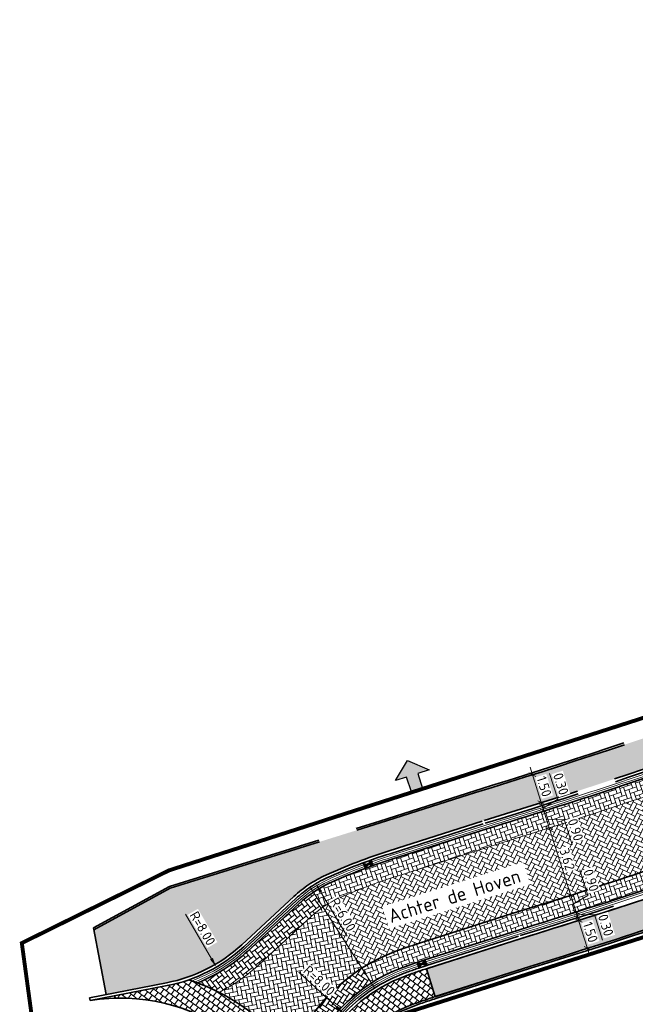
# Model space of a CAD drawing. Header units: metres. Extents: x 199937 to 201628, y 374508 to 375260.
# Tile 27 of 183: x 201115 to 201146, y 374616 to 374666. Entities that reach past the tile are written whole.
import ezdxf

# ---------------------------------------------------------------- set-up
doc = ezdxf.new("R2010")
doc.units = ezdxf.units.M
doc.set_wipeout_variables(frame=1)
for name, pattern in [('VH-OPSLUITBAND_100X200', [16, 8, -2, 4, -2]), ('VH-TROTTOIRBAND_130-150', [15, 5, -2, 2, -2, 2, -2]), ('XX-PROJECTGRENS', [18, 12, -3, 0, -3])]:
    doc.linetypes.add(name, pattern=pattern)
doc.layers.add('000___INRIT-PIJL', color=252, linetype='Continuous')
doc.layers.add('N-WE-KG-GRENS_PROJECT-G', color=7, linetype='XX-PROJECTGRENS', lineweight=35, transparency=0.45)
for name, color, linetype, lineweight in [('N-WE-RI-KOLK-S', 7, 'Continuous', 25), ('N-WE-VH-GOOT-G', 170, 'Continuous', 35), ('N-WE-VH-KANTOPSLUITING_OPSLUITBAND_100X200-G', 150, 'VH-OPSLUITBAND_100X200', 35), ('N-WE-VH-KANTOPSLUITING_TROTTOIRBAND_130 150-G', 210, 'VH-TROTTOIRBAND_130-150', 35), ('N-WE-VH-KANTVERHARDING_STREKLAAG-G', 60, 'Continuous', 18), ('N-WE-VH-VERHARDING_BETONSTRAATSTEEN-A', 252, 'Continuous', 0), ('N-WE-VH-VERHARDING_BETONSTRAATSTEEN-G', 252, 'Continuous', 35), ('N-WE-VH-VERHARDING_TEGEL-A', 252, 'Continuous', 18), ('N-WE-VH-VERHARDING_TEGEL-G', 252, 'Continuous', 35), ('X-XX-AL-M-200', 7, 'Continuous', 18), ('X-XX-AL-T35', 50, 'Continuous', 35)]:
    doc.layers.add(name, color=color, linetype=linetype, lineweight=lineweight)
doc.layers.add('N-WE-VH-VERHARDING_BETONSTRAATSTEEN_HEIDE-A', color=7, linetype='Continuous', lineweight=0, true_color=0x986657)
doc.layers.add('N-WE-VH-VERHARDING_BETONSTRAATSTEEN_ROOD-A', color=7, linetype='Continuous', lineweight=0, true_color=0xa92c0a)
doc.layers.add('X-XX-AL-HULPLIJN-G', color=7, linetype='Continuous', lineweight=18, plot=False)
doc.styles.add('NLCS-ISO-M200-T25', font='NLCS-ISO.ttf', dxfattribs={"height": 0.5})
doc.styles.add('NLCS-ISO-M200-T35', font='NLCS-ISO.ttf', dxfattribs={"height": 0.7000000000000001})
doc.dimstyles.new('NLCS-M200-T25-PIJL_L2_H1', dxfattribs={"dimscale": 0.2, "dimtxt": 2.5, "dimasz": 2.5, "dimexe": 2, "dimexo": 2, "dimgap": 0.7, "dimtad": 1, "dimzin": 0, "dimdsep": 46, "dimtxsty": 'NLCS-ISO-M200-T25', "dimcen": 0, "dimdle": 2, "dimclrd": 256, "dimclre": 256, "dimclrt": 256, "dimadec": 1, "dimazin": 0, "dimtfac": 1, "dimtdec": 3, "dimtofl": 0, "dimtmove": 0, "dimatfit": 3, "dimfxl": 2, "dimfxlon": 1, "dimtfillclr": 256, "dimtolj": 1, "dimtzin": 0, "dimlwd": -1, "dimlwe": -1, "dimarcsym": 0})
doc.dimstyles.new('NLCS-M200-T25-SCHRAP_L2_H1', dxfattribs={"dimscale": 0.2, "dimtxt": 2.5, "dimasz": 1.4, "dimexe": 2, "dimexo": 2, "dimgap": 0.7, "dimtad": 1, "dimzin": 0, "dimdsep": 46, "dimtxsty": 'NLCS-ISO-M200-T25', "dimblk": 'OBLIQUE', "dimcen": 0, "dimdle": 2, "dimclrd": 256, "dimclre": 256, "dimclrt": 256, "dimadec": 1, "dimazin": 0, "dimtfac": 1, "dimtdec": 3, "dimtofl": 0, "dimtmove": 0, "dimatfit": 3, "dimldrblk": 'OBLIQUE', "dimfxl": 2, "dimfxlon": 1, "dimtfillclr": 256, "dimtolj": 1, "dimtzin": 0, "dimlwd": -1, "dimlwe": -1, "dimarcsym": 0})
pattern_1 = [(288.63332295, (201154.9783854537, 374629.17133709), (0.2660895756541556, -0.1318951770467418), [0.63, -0.21]), (198.63332295, (201155.3763702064, 374629.3055314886), (0.2660895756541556, -0.1318951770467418), [0.63, -0.21])]

# ---------------------------------------------------------------- blocks, each defined once
blk = doc.blocks.new('inrit')
h = blk.add_hatch(color=256)
h.dxf.hatch_style = 1
h.paths.add_polyline_path([(0.3000000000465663, 1), (-0.300000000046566, 1), (-0.3000000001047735, 1.799999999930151), (-0.900000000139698, 1.799999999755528), (-2.328301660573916e-10, 2.599999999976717), (0.9000000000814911, 1.799999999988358), (0.2999999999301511, 1.799999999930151)])
at = {"color": 3, "flags": 128}
blk.add_lwpolyline([(0.3000000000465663, 1), (-0.300000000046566, 1), (-0.3000000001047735, 1.799999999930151), (-0.900000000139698, 1.799999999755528), (-2.328301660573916e-10, 2.599999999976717), (0.9000000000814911, 1.799999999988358), (0.2999999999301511, 1.799999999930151), (0.3000000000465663, 1)], dxfattribs=at)
blk = doc.blocks.new('*D476')
at = {"layer": 'Defpoints', "color": 0, "transparency": 16777216}
for p in [(201129.6820065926, 374621.671053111), (201132.740727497, 374616.5092485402)]:
    blk.add_point(p, dxfattribs=at)
at = {"layer": 'X-XX-AL-M-200', "transparency": 16777216}
blk.add_line((201131.2776393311, 374618.9783117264), (201129.9369000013, 374621.24090273), dxfattribs=at)
at = {"layer": 'X-XX-AL-M-200', "transparency": 16777216, "insert": (201131.0702336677, 374620.0933488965), "char_height": 0.5, "attachment_point": 5, "rotation": 300.64963080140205, "style": 'NLCS-ISO-M200-T25', "bg_fill": 3, "box_fill_scale": 1.1, "bg_fill_color": 256, "bg_fill_true_color": 13158600, "bg_fill_transparency": 0}
blk.add_mtext('\\A1;R=6.00', dxfattribs=at)
at = {"layer": 'X-XX-AL-M-200', "transparency": 16777216}
blk.add_solid([(201130.0085917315, 374621.2833849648), (201129.8652082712, 374621.1984204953), (201129.6820065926, 374621.671053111)], dxfattribs=at)
blk = doc.blocks.new('*D477')
at = {"layer": 'Defpoints', "color": 0, "transparency": 16777216}
for p in [(201131.1112896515, 374615.0236894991), (201136.983236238, 374609.5904360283)]:
    blk.add_point(p, dxfattribs=at)
at = {"layer": 'X-XX-AL-M-200', "transparency": 16777216}
blk.add_line((201128.8138905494, 374617.1494499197), (201130.7442929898, 374615.3632678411), dxfattribs=at)
blk.add_solid([(201130.8008893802, 374615.4244339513), (201130.6876965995, 374615.3021017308), (201131.1112896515, 374615.0236894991)], dxfattribs=at)
at = {"layer": 'X-XX-AL-M-200', "transparency": 16777216, "insert": (201129.8604645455, 374616.7124054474), "char_height": 0.5, "attachment_point": 5, "rotation": 317.222221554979, "style": 'NLCS-ISO-M200-T25', "bg_fill": 3, "box_fill_scale": 1.1, "bg_fill_color": 256, "bg_fill_true_color": 13158600, "bg_fill_transparency": 0}
blk.add_mtext('\\A1;R=8.00', dxfattribs=at)
blk = doc.blocks.new('*D479')
at = {"layer": 'Defpoints', "color": 0, "transparency": 16777216}
for p in [(201120.5592416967, 374624.3101219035), (201124.5956305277, 374617.4030555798)]:
    blk.add_point(p, dxfattribs=at)
at = {"layer": 'X-XX-AL-M-200', "transparency": 16777216}
blk.add_line((201123.0163933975, 374620.1054452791), (201124.3433562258, 374617.834747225), dxfattribs=at)
blk.add_solid([(201124.4153048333, 374617.8767929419), (201124.2714076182, 374617.792701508), (201124.5956305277, 374617.4030555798)], dxfattribs=at)
at = {"layer": 'X-XX-AL-M-200', "transparency": 16777216, "insert": (201123.8904571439, 374619.3827160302), "char_height": 0.5, "attachment_point": 5, "rotation": 300.3013922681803, "style": 'NLCS-ISO-M200-T25', "bg_fill": 3, "box_fill_scale": 1.1, "bg_fill_color": 256, "bg_fill_true_color": 13158600, "bg_fill_transparency": 0}
blk.add_mtext('\\A1;R=8.00', dxfattribs=at)
blk = doc.blocks.new('N-SRI-KOLK_STRAAT_450X300-SO')
h = blk.add_hatch(color=256)
h.dxf.hatch_style = 1
h.paths.add_polyline_path([(-7.127631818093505e-14, 0.7499999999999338), (-1.125000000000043, 1.49999999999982), (-1.125000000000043, 4.75175454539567e-14)])
h.paths.add_polyline_path([(1.1249999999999, 4.75175454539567e-14), (1.1249999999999, 1.49999999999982), (-7.122080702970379e-14, 0.7499999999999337)])
for p, q in [((-1.125000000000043, 4.75175454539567e-14), (1.1249999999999, 1.49999999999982)), ((1.1249999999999, 4.75175454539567e-14), (-1.125000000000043, 1.49999999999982))]:
    blk.add_line(p, q)
at = {"flags": 128}
blk.add_lwpolyline([(-1.125000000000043, 4.75175454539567e-14), (1.1249999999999, 4.75175454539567e-14), (1.1249999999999, 1.49999999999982), (-1.125000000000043, 1.49999999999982)], close=True, dxfattribs=at)
blk = doc.blocks.new('_Oblique')
at = {"color": 0, "linetype": 'ByBlock', "lineweight": -2}
blk.add_line((-0.5, -0.5), (0.5, 0.5), dxfattribs=at)
blk = doc.blocks.new('*D788')
at = {"layer": 'Defpoints', "color": 0, "transparency": 16777216}
for p in [(201141.6233143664, 374624.5261482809), (201142.7195539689, 374621.0760622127), (201142.7195539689, 374621.0760622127)]:
    blk.add_point(p, dxfattribs=at)
at = {"layer": 'X-XX-AL-M-200', "transparency": 16777216}
for p, q in [((201141.5021849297, 374624.9073669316), (201142.8406834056, 374620.6948435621)), ((201141.6233143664, 374624.5261482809), (201142.004533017, 374624.6472777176)), ((201142.7195539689, 374621.0760622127), (201143.1007726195, 374621.1971916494))]:
    blk.add_line(p, q, dxfattribs=at)
at = {"layer": 'X-XX-AL-M-200', "transparency": 16777216, "xscale": 0.28, "yscale": 0.28, "zscale": 0.28}
for p, rotation in [((201141.6233143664, 374624.5261482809), 107.6272737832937), ((201142.7195539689, 374621.0760622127), 287.6272737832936)]:
    blk.add_blockref('_Oblique', p, dxfattribs=dict(at, rotation=rotation))
at = {"layer": 'X-XX-AL-M-200', "transparency": 16777216, "insert": (201142.543122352, 374622.9192064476), "char_height": 0.5, "attachment_point": 5, "rotation": 287.6272737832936, "style": 'NLCS-ISO-M200-T25', "bg_fill": 3, "box_fill_scale": 1.1, "bg_fill_color": 256, "bg_fill_true_color": 13158600, "bg_fill_transparency": 0}
blk.add_mtext('\\A1;3.62', dxfattribs=at)
blk = doc.blocks.new('*D789')
at = {"layer": 'Defpoints', "color": 0, "transparency": 16777216}
for p in [(201141.3135811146, 374625.3720752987), (201141.3507723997, 374625.3838925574), (201141.6233143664, 374624.5261482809)]:
    blk.add_point(p, dxfattribs=at)
at = {"layer": 'X-XX-AL-M-200', "transparency": 16777216}
for p, q in [((201141.7444438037, 374624.1449296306), (201141.229642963, 374625.765111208)), ((201141.3507723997, 374625.3838925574), (201141.7319910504, 374625.5050219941)), ((201141.4870433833, 374624.9550204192), (201142.3847919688, 374624.9695626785)), ((201142.3847919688, 374624.9695626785), (201142.8026885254, 374623.6543583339)), ((201141.623314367, 374624.5261482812), (201142.0045330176, 374624.6472777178))]:
    blk.add_line(p, q, dxfattribs=at)
at = {"layer": 'X-XX-AL-M-200', "transparency": 16777216, "xscale": 0.28, "yscale": 0.28, "zscale": 0.28}
for p, rotation in [((201141.3507723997, 374625.3838925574), 107.6272737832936), ((201141.623314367, 374624.5261482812), 287.6272737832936)]:
    blk.add_blockref('_Oblique', p, dxfattribs=dict(at, rotation=rotation))
at = {"layer": 'X-XX-AL-M-200', "transparency": 16777216, "insert": (201142.9654284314, 374624.430061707), "char_height": 0.5, "attachment_point": 5, "rotation": 287.6272737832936, "style": 'NLCS-ISO-M200-T25', "bg_fill": 3, "box_fill_scale": 1.1, "bg_fill_color": 256, "bg_fill_true_color": 13158600, "bg_fill_transparency": 0}
blk.add_mtext('\\A1;0.90', dxfattribs=at)
blk = doc.blocks.new('*D790')
at = {"layer": 'Defpoints', "color": 0, "transparency": 16777216}
for p in [(201141.1959994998, 374625.6494995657), (201141.2599238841, 374625.6698110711), (201141.3135811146, 374625.3720752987)]:
    blk.add_point(p, dxfattribs=at)
at = {"layer": 'X-XX-AL-M-200', "transparency": 16777216}
for p, q in [((201142.0545230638, 374625.997694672), (201141.6366265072, 374627.3128990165)), ((201141.4719018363, 374625.0026739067), (201141.1387944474, 374626.0510297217)), ((201141.2599238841, 374625.6698110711), (201141.6411425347, 374625.7909405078)), ((201141.3053481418, 374625.5268518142), (201142.0545230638, 374625.997694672)), ((201141.3507723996, 374625.3838925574), (201141.7319910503, 374625.5050219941))]:
    blk.add_line(p, q, dxfattribs=at)
at = {"layer": 'X-XX-AL-M-200', "transparency": 16777216, "xscale": 0.28, "yscale": 0.28, "zscale": 0.28}
for p, rotation in [((201141.2599238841, 374625.6698110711), 107.6272737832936), ((201141.3507723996, 374625.3838925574), 287.6272737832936)]:
    blk.add_blockref('_Oblique', p, dxfattribs=dict(at, rotation=rotation))
at = {"layer": 'X-XX-AL-M-200', "transparency": 16777216, "insert": (201142.2172629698, 374626.773398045), "char_height": 0.5, "attachment_point": 5, "rotation": 287.6272737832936, "style": 'NLCS-ISO-M200-T25', "bg_fill": 3, "box_fill_scale": 1.1, "bg_fill_color": 256, "bg_fill_true_color": 13158600, "bg_fill_transparency": 0}
blk.add_mtext('\\A1;0.30', dxfattribs=at)
blk = doc.blocks.new('*D791')
at = {"layer": 'X-XX-AL-M-200', "transparency": 16777216}
for p, q in [((201141.3356319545, 374625.4315425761), (201140.6391376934, 374627.623549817)), ((201140.7602671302, 374627.2423311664), (201140.3790484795, 374627.1212017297)), ((201141.2145025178, 374625.8127612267), (201140.8332838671, 374625.69163179))]:
    blk.add_line(p, q, dxfattribs=at)
at = {"layer": 'X-XX-AL-M-200', "transparency": 16777216, "xscale": 0.28, "yscale": 0.28, "zscale": 0.28}
for p, rotation in [((201140.7602671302, 374627.2423311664), 107.6272737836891), ((201141.2145025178, 374625.8127612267), 287.6272737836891)]:
    blk.add_blockref('_Oblique', p, dxfattribs=dict(at, rotation=rotation))
at = {"layer": 'X-XX-AL-M-200', "transparency": 16777216, "insert": (201141.3590730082, 374626.6456473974), "char_height": 0.5, "attachment_point": 5, "rotation": 287.6272737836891, "style": 'NLCS-ISO-M200-T25', "bg_fill": 3, "box_fill_scale": 1.1, "bg_fill_color": 256, "bg_fill_true_color": 13158600, "bg_fill_transparency": 0}
blk.add_mtext('\\A1;1.50', dxfattribs=at)
at = {"layer": 'Defpoints', "color": 0, "transparency": 16777216}
for p in [(201140.7602671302, 374627.2423311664), (201140.7602671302, 374627.2423311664), (201141.2145025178, 374625.8127612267)]:
    blk.add_point(p, dxfattribs=at)
blk = doc.blocks.new('*D792')
at = {"layer": 'Defpoints', "color": 0, "transparency": 16777216}
for p in [(201142.7195539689, 374621.0760622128), (201142.9920941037, 374620.2183237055), (201142.9462339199, 374620.2037519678)]:
    blk.add_point(p, dxfattribs=at)
at = {"layer": 'X-XX-AL-M-200', "transparency": 16777216}
for p, q in [((201143.6015018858, 374621.0676903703), (201143.1836053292, 374622.3828947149)), ((201142.5984245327, 374621.4572808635), (201143.1132235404, 374619.8371050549)), ((201142.7195539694, 374621.0760622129), (201143.1007726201, 374621.1971916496)), ((201142.8558240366, 374620.6471929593), (201143.6015018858, 374621.0676903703)), ((201142.9920941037, 374620.2183237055), (201143.3733127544, 374620.3394531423))]:
    blk.add_line(p, q, dxfattribs=at)
at = {"layer": 'X-XX-AL-M-200', "transparency": 16777216, "xscale": 0.28, "yscale": 0.28, "zscale": 0.28}
for p, rotation in [((201142.7195539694, 374621.0760622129), 107.6272737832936), ((201142.9920941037, 374620.2183237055), 287.6272737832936)]:
    blk.add_blockref('_Oblique', p, dxfattribs=dict(at, rotation=rotation))
at = {"layer": 'X-XX-AL-M-200', "transparency": 16777216, "insert": (201143.7642417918, 374621.8433937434), "char_height": 0.5, "attachment_point": 5, "rotation": 287.6272737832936, "style": 'NLCS-ISO-M200-T25', "bg_fill": 3, "box_fill_scale": 1.1, "bg_fill_color": 256, "bg_fill_true_color": 13158600, "bg_fill_transparency": 0}
blk.add_mtext('\\A1;0.90', dxfattribs=at)
blk = doc.blocks.new('*D793')
at = {"layer": 'Defpoints', "color": 0, "transparency": 16777216}
for p in [(201142.9462339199, 374620.2037519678), (201143.0370378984, 374619.9178242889), (201143.0829411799, 374619.9324097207)]:
    blk.add_point(p, dxfattribs=at)
at = {"layer": 'X-XX-AL-M-200', "transparency": 16777216}
for p, q in [((201142.8709646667, 374620.599542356), (201143.2040706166, 374619.5511910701)), ((201142.9920941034, 374620.2183237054), (201143.373312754, 374620.3394531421)), ((201143.0375176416, 374620.0753667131), (201143.935266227, 374620.0899089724)), ((201143.0829411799, 374619.9324097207), (201143.4641598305, 374620.0535391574)), ((201143.935266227, 374620.0899089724), (201144.3531627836, 374618.7747046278))]:
    blk.add_line(p, q, dxfattribs=at)
at = {"layer": 'X-XX-AL-M-200', "transparency": 16777216, "xscale": 0.28, "yscale": 0.28, "zscale": 0.28}
for p, rotation in [((201142.9920941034, 374620.2183237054), 107.6272737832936), ((201143.0829411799, 374619.9324097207), 287.6272737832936)]:
    blk.add_blockref('_Oblique', p, dxfattribs=dict(at, rotation=rotation))
at = {"layer": 'X-XX-AL-M-200', "transparency": 16777216, "insert": (201144.5159026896, 374619.5504080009), "char_height": 0.5, "attachment_point": 5, "rotation": 287.6272737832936, "style": 'NLCS-ISO-M200-T25', "bg_fill": 3, "box_fill_scale": 1.1, "bg_fill_color": 256, "bg_fill_true_color": 13158600, "bg_fill_transparency": 0}
blk.add_mtext('\\A1;0.30', dxfattribs=at)
blk = doc.blocks.new('*D794')
at = {"layer": 'X-XX-AL-M-200', "transparency": 16777216}
for p, q in [((201143.1283661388, 374619.789448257), (201142.7471469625, 374619.6683204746)), ((201143.0072383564, 374620.1706674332), (201143.7037374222, 374617.9786121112)), ((201143.5826096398, 374618.3598312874), (201143.963828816, 374618.4809590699))]:
    blk.add_line(p, q, dxfattribs=at)
at = {"layer": 'X-XX-AL-M-200', "transparency": 16777216, "xscale": 0.28, "yscale": 0.28, "zscale": 0.28}
for p, rotation in [((201143.1283661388, 374619.789448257), 107.6270251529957), ((201143.5826096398, 374618.3598312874), 287.6270251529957)]:
    blk.add_blockref('_Oblique', p, dxfattribs=dict(at, rotation=rotation))
at = {"layer": 'X-XX-AL-M-200', "transparency": 16777216, "insert": (201143.7271765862, 374619.19273936), "char_height": 0.5, "attachment_point": 5, "rotation": 287.62702515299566, "style": 'NLCS-ISO-M200-T25', "bg_fill": 3, "box_fill_scale": 1.1, "bg_fill_color": 256, "bg_fill_true_color": 13158600, "bg_fill_transparency": 0}
blk.add_mtext('\\A1;1.50', dxfattribs=at)
at = {"layer": 'Defpoints', "color": 0, "transparency": 16777216}
for p in [(201143.1283661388, 374619.7894482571), (201143.5826096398, 374618.3598312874), (201143.5826096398, 374618.3598312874)]:
    blk.add_point(p, dxfattribs=at)

msp = doc.modelspace()

# ---------------------------------------------------------------- hatches: boundary and pattern name
at = {"layer": 'N-WE-VH-VERHARDING_BETONSTRAATSTEEN_HEIDE-A', "true_color": 0x986657}
h = msp.add_hatch(dxfattribs=at)
h.set_pattern_fill('AVH-HEI_BSS_KEIFRMT_KEPER-SO', color=25, scale=2, angle=-71.36667704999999, pattern_type=2)
h.set_pattern_definition(pattern_1)
edge = h.paths.add_edge_path()
edge.add_line((201150.8297195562, 374627.6085511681), (201150.5152855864, 374628.4519990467))
edge.add_arc((201046.3226505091, 374924.4564663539), 313.8068671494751, 287.0688464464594, 289.3919070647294, ccw=False)
edge.add_line((201138.4314261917, 374624.4719278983), (201133.5700012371, 374622.918771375))
edge.add_arc((201141.7987053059, 374596.6502043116), 27.52724443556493, 107.3933148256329, 114.5290924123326)
edge.add_arc((201132.9415321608, 374616.2095152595), 6.056368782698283, 115.1187871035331, 123.9808712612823)
edge.add_line((201129.5565301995, 374621.2316029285), (201130.0407655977, 374620.4725766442))
edge.add_arc((201132.9415321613, 374616.209515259), 5.156368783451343, 115.168609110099, 124.23302085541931, ccw=False)
edge.add_arc((201141.798705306, 374596.6502043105), 26.62724443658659, 107.3878741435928, 114.51880858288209, ccw=False)
edge.add_line((201133.8414506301, 374622.0606794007), (201138.7004717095, 374623.61306792))
edge.add_arc((201046.3226504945, 374924.4564663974), 314.7068671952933, 287.069775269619, 289.3949197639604)
h = msp.add_hatch(dxfattribs=at)
h.set_pattern_fill('AVH-HEI_BSS_KEIFRMT_KEPER-SO', color=25, scale=2, angle=-71.36667704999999, pattern_type=2)
h.set_pattern_definition(pattern_1)
edge = h.paths.add_edge_path()
edge.add_line((201152.4088933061, 374623.3725242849), (201152.0944608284, 374624.2159681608))
edge.add_arc((201046.3226504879, 374924.4564664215), 318.3269273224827, 287.07347139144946, 289.40686561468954, ccw=False)
edge.add_line((201139.7827202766, 374620.1585071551), (201134.9328532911, 374618.6090432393))
edge.add_arc((201141.7987052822, 374596.6502043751), 23.00718426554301, 107.3628547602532, 110.4118240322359)
edge.add_arc((201136.9832362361, 374609.5904360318), 9.199999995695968, 110.4118240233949, 122.5366217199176)
edge.add_line((201132.0351214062, 374617.3464762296), (201132.519176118, 374616.5877331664))
edge.add_arc((201136.9832362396, 374609.590436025), 8.3000000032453, 110.41182402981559, 122.53662171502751, ccw=False)
edge.add_arc((201141.7987053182, 374596.6502042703), 22.10718437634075, 107.355698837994, 110.41182402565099, ccw=False)
edge.add_line((201135.2040684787, 374617.7508764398), (201140.0518003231, 374619.2996582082))
edge.add_arc((201046.3226505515, 374924.4564662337), 319.2269271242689, 287.0743805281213, 289.4097934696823)
h = msp.add_hatch(dxfattribs=at)
h.set_pattern_fill('AVH-HEI_BSS_KEIFRMT_KEPER-SO', color=25, scale=2, angle=-52.67469428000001, pattern_type=2)
h.set_pattern_definition([(307.32530572, (201129.3951297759, 374621.4845938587), (0.294324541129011, -0.03966187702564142), [0.63, -0.21]), (217.32530572, (201129.7291161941, 374621.7392565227), (0.294324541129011, -0.03966187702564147), [0.63, -0.21])])
h.paths.add_polyline_path([(201129.4330101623, 374619.9881939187, -0.03773375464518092), (201130.0407655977, 374620.4725766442), (201129.5565301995, 374621.2316029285, 0.03880781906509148), (201128.8211197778, 374620.6481867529), (201126.1980381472, 374618.2196396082, -0.09214660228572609), (201123.6329436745, 374616.6002349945, -0.02727920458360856), (201124.7330897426, 374616.1114029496, 0.06911434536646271), (201126.8094739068, 374617.5592258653)])
h = msp.add_hatch(dxfattribs=at)
h.set_pattern_fill('AVH-HEI_BSS_KEIFRMT_KEPER-SO', color=25, scale=2, angle=-33.86841097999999, pattern_type=2)
h.set_pattern_definition([(326.13158902, (201132.519176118, 374616.5877331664), (0.2913974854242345, 0.05733677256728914), [0.63, -0.21]), (236.13158902, (201132.7532368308, 374616.9364674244), (0.2913974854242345, 0.0573367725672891), [0.63, -0.21])])
h.paths.add_polyline_path([(201132.519176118, 374616.5877331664), (201132.0351214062, 374617.3464762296, 0.1563386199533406), (201128.4483959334, 374613.0250394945, -0.02499525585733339), (201129.0777664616, 374612.1189825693, -0.1750973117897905)])
at = {"layer": 'N-WE-VH-VERHARDING_BETONSTRAATSTEEN_ROOD-A'}
h = msp.add_hatch(dxfattribs=at)
h.set_pattern_fill('AVH-ROO_BSS_KEIFRMT_KEPER-SO', color=36, scale=2, angle=-115.7848211, pattern_type=2)
h.set_pattern_definition([(244.2151789, (201154.9783854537, 374629.17133709), (0.09774270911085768, -0.2804395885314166), [0.63, -0.21]), (154.2151789, (201155.3565677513, 374628.9886402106), (0.09774270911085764, -0.2804395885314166), [0.63, -0.21])])
edge = h.paths.add_edge_path()
edge.add_line((201152.0944608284, 374624.2159681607), (201150.8297195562, 374627.6085511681))
edge.add_arc((201046.3226505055, 374924.4564663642), 314.7068671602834, 287.0697752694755, 289.3949197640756, ccw=False)
edge.add_line((201138.7004717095, 374623.61306792), (201133.8414506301, 374622.0606794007))
edge.add_arc((201141.798705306, 374596.6502043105), 26.62724443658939, 107.3878741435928, 114.518808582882)
edge.add_arc((201132.9415321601, 374616.2095152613), 5.156368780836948, 115.1686091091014, 124.2330208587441)
edge.add_line((201130.0407655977, 374620.4725766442), (201132.0351214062, 374617.3464762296))
edge.add_arc((201136.9832362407, 374609.5904360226), 9.200000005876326, 110.41182403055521, 122.5366217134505, ccw=False)
edge.add_arc((201141.7987052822, 374596.6502043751), 23.00718426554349, 107.36285476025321, 110.4118240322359, ccw=False)
edge.add_line((201134.9328532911, 374618.6090432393), (201139.7827202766, 374620.1585071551))
edge.add_arc((201046.3226504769, 374924.4564664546), 318.3269273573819, 287.0734713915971, 289.4068656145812)
h = msp.add_hatch(dxfattribs=at)
h.set_pattern_fill('AVH-ROO_BSS_KEIFRMT_KEPER-SO', color=36, scale=2, angle=-78.86841098, pattern_type=2)
h.set_pattern_definition([(281.13158902, (201123.740729, 375003.373236), (0.2465923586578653, -0.1655059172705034), [0.63, -0.21]), (191.13158902, (201124.1528272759, 375003.4543224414), (0.2465923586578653, -0.1655059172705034), [0.63, -0.21])])
h.paths.add_polyline_path([(201132.0351214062, 374617.3464762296), (201130.0407655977, 374620.4725766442, 0.03701552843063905), (201129.443865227, 374619.9982439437), (201126.8094739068, 374617.5592258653, -0.06911434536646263), (201124.7330897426, 374616.1114029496, -0.1107063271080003), (201128.4483959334, 374613.0250394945, -0.1563386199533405)])
at = {"layer": 'N-WE-VH-VERHARDING_TEGEL-A'}
h = msp.add_hatch(dxfattribs=at)
h.set_pattern_fill('AVH-TEGEL_300X300_HALFST-SO', color=256, angle=22.64, pattern_type=2)
h.set_pattern_definition([(22.64, (201343.742815, 375069.87108), (0.2191415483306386, 0.2539231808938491), [0.3, -0.3]), (112.64, (201343.742815, 375069.87108), (-0.2768825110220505, -0.1154819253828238), [])])
edge = h.paths.add_edge_path()
edge.add_arc((201031.6973184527, 374942.9333002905), 342.0855929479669, 291.0281766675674, 291.7904125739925)
edge.add_arc((201031.5091738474, 374943.4096901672), 342.5977854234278, 291.7900545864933, 295.5262963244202)
edge.add_line((201179.1432272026, 374634.2536957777), (201180.0428817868, 374634.690298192))
edge.add_arc((200968.3526164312, 375069.2308085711), 483.3613799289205, 295.9734394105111, 297.2835960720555)
edge.add_arc((201394.833831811, 374234.0753689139), 454.3945419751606, 116.02527409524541, 116.8048629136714, ccw=False)
edge.add_line((201195.4602397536, 374642.3945707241), (201196.1183911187, 374641.0466698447))
edge.add_arc((201394.8338318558, 374234.0753688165), 452.8945420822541, 116.0252740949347, 116.8040713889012)
edge.add_arc((200976.6574131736, 375052.8811918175), 466.5238164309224, 295.8227755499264, 297.29679027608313, ccw=False)
edge.add_arc((201032.199129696, 374941.7112321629), 342.2649047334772, 290.9584425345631, 295.5597476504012, ccw=False)
edge.add_arc((201046.5526907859, 374923.7370535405), 320.421680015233, 287.07479110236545, 289.7111661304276, ccw=False)
edge.add_line((201140.6348303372, 374617.4388262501), (201135.7870254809, 374615.8900211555))
edge.add_line((201135.7870254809, 374615.8900211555), (201135.3396555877, 374617.3217864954))
edge.add_line((201135.3396555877, 374617.3217864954), (201140.1863428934, 374618.8702345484))
edge.add_arc((201046.3276961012, 374924.4406860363), 319.6603610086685, 287.0747996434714, 289.5904722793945)
edge.add_line((201153.5081881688, 374623.2844333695), (201154.4468717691, 374623.6292131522))
h = msp.add_hatch(dxfattribs=at)
h.set_pattern_fill('AVH-TEGEL_300X300_HALFST-SO', color=256, scale=5, angle=198, pattern_type=2)
h.set_pattern_definition([(198, (201308.4271173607, 374698.3724360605), (-0.2389644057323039, -0.2353635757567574), [0.3, -0.3]), (288, (201308.4271173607, 374698.3724360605), (0.2853169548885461, 0.0927050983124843), [])])
h.paths.add_polyline_path([(201130.1885700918, 374622.1046924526, -0.031087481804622), (201133.4342615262, 374623.3478125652), (201138.2969060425, 374624.9013587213, 0.01144567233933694), (201151.9095894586, 374629.4243926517, 0.008310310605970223), (201155.4008710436, 374630.8025747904), (201156.3227832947, 374631.18911626), (201155.7365928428, 374632.569833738, -0.01049703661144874), (201151.3930676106, 374630.832705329, -0.01144303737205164), (201137.8485181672, 374626.3327988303), (201132.981727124, 374624.7779279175), (201122.2363849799, 374621.4369090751), (201118.3225159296, 374619.3060273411), (201118.962208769, 374616.0046632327), (201122.0525317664, 374616.6034634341, 0.1397781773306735), (201125.8923202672, 374618.5498464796), (201128.5625831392, 374621.0220757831, -0.07991489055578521)])
h = msp.add_hatch(dxfattribs=at)
h.set_pattern_fill('AVH-TEGEL_300X300_HALFST-SO', color=256, angle=52.81565511, pattern_type=2)
h.set_pattern_definition([(52.81565511, (201129.1452487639, 374609.1563250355), (0.06181017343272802, 0.329665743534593), [0.3, -0.3]), (142.81565511, (201129.1452487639, 374609.1563250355), (-0.1813144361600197, -0.2390085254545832), [])])
h.paths.add_polyline_path([(201135.7870163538, 374615.8900503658), (201135.3396555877, 374617.3217864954, 0.01335199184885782), (201134.2454273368, 374616.9475348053, 0.3285816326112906), (201129.1452487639, 374609.1563250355), (201130.6423225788, 374609.1563250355, -0.3386517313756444), (201134.4044826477, 374615.402205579, -0.0181891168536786)])
h = msp.add_hatch(dxfattribs=at)
h.set_pattern_fill('AVH-TEGEL_300X300_HALFST-SO', color=256, scale=5, angle=53.73713929, pattern_type=2)
h.set_pattern_definition([(53.73713929, (201118.1395292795, 374615.692465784), (0.05650041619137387, 0.3306171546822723), [0.3, -0.3]), (143.73713929, (201118.1395292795, 374615.692465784), (-0.177447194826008, -0.2418935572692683), [])])
h.paths.add_polyline_path([(201123.1944228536, 374616.7565915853, -0.03608343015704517), (201122.0810659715, 374616.4562024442), (201118.1395292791, 374615.6924657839, -0.4215471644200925), (201129.1540685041, 374607.6124693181), (201129.0323976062, 374608.7049050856, -0.09703424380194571), (201129.2860260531, 374611.7705634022, 0.1842990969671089)])

# ---------------------------------------------------------------- linework, layer by layer
at = {"layer": 'N-WE-KG-GRENS_PROJECT-G', "const_width": 0.2}
msp.add_lwpolyline([(201308.1539999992, 374697.6950000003), (201289.9872137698, 374686.0641628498, -0.03908610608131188), (201266.9247854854, 374673.1401875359), (201200.0909166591, 374642.7392263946), (201176.1845119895, 374630.6280919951), (201154.8964641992, 374621.6288118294), (201134.1905557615, 374615.0265156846, 0.2220427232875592), (201130.94962929, 374609.665687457), (201131.6340984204, 374605.6972410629), (201128.5637643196, 374605.4626498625), (201127.0765726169, 374611.0851538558), (201121.9339583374, 374614.7862823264), (201115.1763222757, 374614.7237382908), (201114.6444702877, 374618.6329530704), (201122.1842411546, 374622.3545302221), (201156.2725108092, 374633.3179658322, 0.2828101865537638), (201160.2803696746, 374643.2145036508), (201159.7898374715, 374646.4557134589), (201145.3138937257, 374758.5632757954), (201142.007547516, 374758.3458555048), (201141.3871207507, 374761.365740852)], format="xyb", dxfattribs=at)
at = {"layer": 'N-WE-VH-GOOT-G'}
for points in [[(201151.4581577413, 374628.7855766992, -0.01093348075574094), (201138.4314261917, 374624.4719278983), (201133.5700012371, 374622.918771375, 0.03114576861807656), (201130.3706258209, 374621.6931311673, 0.07694602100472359), (201128.8328840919, 374620.6590785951), (201126.1980381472, 374618.2196396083, -0.0921466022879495), (201123.6329436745, 374616.6002349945)], [(201153.3516658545, 374623.7063691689, -0.01097385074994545), (201140.0518003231, 374619.2996582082), (201135.2040684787, 374617.7508764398, 0.01333565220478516), (201134.0884828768, 374617.3692793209, 0.2301854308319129), (201129.0777664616, 374612.1189825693, 0.2301854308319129)]]:
    msp.add_lwpolyline(points, format="xyb", dxfattribs=at)
at = {"layer": 'N-WE-VH-KANTOPSLUITING_OPSLUITBAND_100X200-G'}
for points in [[(201355.4795011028, 374611.9602068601), (201315.0321825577, 374695.944891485, 0.4516824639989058), (201307.8080690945, 374697.971234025), (201290.2437182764, 374686.5878675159, -0.03056330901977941), (201264.0907791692, 374672.2032623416), (201239.3376742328, 374660.8773905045), (201232.8997060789, 374657.9787498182), (201208.0687749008, 374646.6675157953, 0.01068873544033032), (201190.6051295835, 374638.3081030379, -0.006431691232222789), (201179.8700321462, 374632.9417881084, -0.02007967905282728), (201154.624108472, 374622.0905357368, -0.01150386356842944), (201140.6348303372, 374617.4388262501), (201135.7915072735, 374615.8914530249, 0.01824748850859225), (201134.4044826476, 374615.402205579, 0.3386517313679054), (201130.6423225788, 374609.1563250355), (201130.9969871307, 374605.9719296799)], [(201355.3894052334, 374611.9168163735), (201314.9420866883, 374695.9015009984, 0.4516824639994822), (201307.8624554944, 374697.8873166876), (201290.2976402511, 374686.5036491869, -0.03056452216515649), (201264.1329603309, 374672.1125917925), (201239.3790054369, 374660.7863310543), (201232.9409609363, 374657.8876559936), (201208.1101212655, 374646.576463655, 0.01068856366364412), (201190.6506074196, 374638.2190415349, -0.006431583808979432), (201179.9133844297, 374632.851673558, -0.02008064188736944), (201154.6588610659, 374621.996762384, -0.01150427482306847), (201140.6647288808, 374617.3433988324), (201135.8216246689, 374615.7960955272, 0.01825161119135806), (201134.4411654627, 374615.3091767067, 0.3386517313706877), (201130.7417080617, 374609.1673941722), (201131.0963726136, 374605.9829988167)], [(201118.3025589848, 374619.4090223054), (201122.1972523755, 374621.5294639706), (201132.9516647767, 374624.8733030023), (201137.8186263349, 374626.4282283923, 0.01144285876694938), (201151.3586311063, 374630.9265922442, 0.01049526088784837), (201155.697518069, 374632.6618835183, 0.3379705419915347), (201160.6491009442, 374641.3610510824), (201160.3711995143, 374643.4167654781), (201159.995985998, 374646.192324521), (201161.5815634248, 374646.4066705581)], [(201118.3225159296, 374619.3060273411), (201122.2363849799, 374621.4369090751), (201132.981727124, 374624.7779279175), (201137.8485181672, 374626.3327988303, 0.01144303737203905), (201151.3930676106, 374630.832705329, 0.0104970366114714), (201155.7365928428, 374632.569833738, 0.3379705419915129), (201160.7481995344, 374641.3744477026), (201160.4702981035, 374643.4301621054), (201160.1084812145, 374646.1066225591), (201161.5949600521, 374646.3075719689)]]:
    msp.add_lwpolyline(points, format="xyb", dxfattribs=at)
at = {"layer": 'N-WE-VH-KANTOPSLUITING_TROTTOIRBAND_130 150-G'}
for points in [[(201118.1109950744, 374615.8397267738), (201122.0525317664, 374616.6034634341, 0.1397781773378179), (201125.8923202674, 374618.5498464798), (201128.5625831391, 374621.0220757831, -0.07991489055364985), (201130.1885700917, 374622.1046924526, -0.03108748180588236), (201133.4342615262, 374623.3478125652), (201138.2969060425, 374624.9013587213, 0.01093098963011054), (201151.3020505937, 374629.2076700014)], [(201118.1395292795, 374615.692465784), (201122.0810659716, 374616.4562024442, 0.1397781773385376), (201125.9942262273, 374618.4397775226), (201128.6644890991, 374620.9120068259, -0.0799148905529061), (201130.2508178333, 374621.9682182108, -0.03109126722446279), (201133.4795091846, 374623.2047991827), (201138.3417458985, 374624.7582150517, 0.01093119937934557), (201151.3533519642, 374629.0667111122)], [(201129.3571266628, 374605.789288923), (201129.0323976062, 374608.7049050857, -0.3440511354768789), (201134.1931125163, 374617.0881163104, -0.01334648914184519), (201135.2944614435, 374617.4648169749), (201140.1414951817, 374619.0133757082, 0.0109760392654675), (201153.4564712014, 374623.4252359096)], [(201153.5081881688, 374623.2844333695, -0.01097713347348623), (201140.1863428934, 374618.8702345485), (201135.3396555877, 374617.3217864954, 0.01335199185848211), (201134.2454273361, 374616.947534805, 0.3440511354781), (201129.1814758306, 374608.7215087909), (201129.5062048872, 374605.8058926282)]]:
    msp.add_lwpolyline(points, format="xyb", dxfattribs=at)
at = {"layer": 'N-WE-VH-KANTVERHARDING_STREKLAAG-G'}
for points in [[(201151.3882872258, 374628.9729996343, -0.01093196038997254), (201138.3716392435, 374624.6627859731), (201133.5096736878, 374623.1094567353, 0.03114987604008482), (201130.2866643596, 374621.8746566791, 0.07699301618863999), (201128.6971058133, 374620.8059263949), (201126.062163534, 374618.3663982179, -0.09923188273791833), (201123.3464175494, 374616.7047520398)], [(201151.4232224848, 374628.8792881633, -0.01093272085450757), (201138.4015326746, 374624.5673569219), (201133.5398377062, 374623.014114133, 0.03114784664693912), (201130.3286436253, 374621.7838932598, 0.07696982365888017), (201128.7649951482, 374620.7325026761), (201126.1301008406, 374618.2930189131, -0.09556683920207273), (201123.4923373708, 374616.6526451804)], [(201153.3866009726, 374623.612658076, -0.01097458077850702), (201140.0816985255, 374619.2042306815), (201135.2342001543, 374617.6555235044, 0.01333923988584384), (201134.1233594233, 374617.2755583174, 0.2329596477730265), (201129.1471367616, 374612.0061232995, 0.2301854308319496)], [(201153.4215360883, 374623.5189469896, -0.01097531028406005), (201140.1115968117, 374619.1088031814), (201135.2643311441, 374617.56017035, 0.01334285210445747), (201134.1582359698, 374617.1818373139, 0.2359045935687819), (201129.216537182, 374611.890085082, 0.2301854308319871)]]:
    msp.add_lwpolyline(points, format="xyb", dxfattribs=at)
at = {"layer": 'N-WE-VH-VERHARDING_BETONSTRAATSTEEN-A'}
msp.add_lwpolyline([(201150.8297195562, 374627.6085511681, -0.01014570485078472), (201138.7004717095, 374623.61306792), (201133.8414506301, 374622.0606794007, 0.03112461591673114), (201130.7486136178, 374620.876339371, 0.0766994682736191), (201129.443865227, 374619.9982439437), (201126.8094739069, 374617.5592258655, -0.06911434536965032), (201124.7330897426, 374616.1114029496)], format="xyb", dxfattribs=at)
at = {"layer": 'N-WE-VH-VERHARDING_BETONSTRAATSTEEN-G'}
msp.add_lwpolyline([(201128.4483959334, 374613.0250394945, -0.2110395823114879), (201133.7745939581, 374618.2127683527, -0.01330442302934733), (201134.9328532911, 374618.6090432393), (201139.7827202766, 374620.1585071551, 0.010181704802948), (201152.0944608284, 374624.2159681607, 0.010181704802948)], format="xyb", dxfattribs=at)
at = {"layer": 'N-WE-VH-VERHARDING_TEGEL-G'}
msp.add_lwpolyline([(201154.4468717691, 374623.6292131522, 0.003325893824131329), (201158.6837545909, 374625.2904222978, 0.0163038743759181), (201179.1432272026, 374634.2536957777), (201180.0428817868, 374634.690298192, 0.005716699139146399), (201189.9231153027, 374639.6441029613, -0.003401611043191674), (201195.4602397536, 374642.3945707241), (201196.1183911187, 374641.0466698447, 0.003398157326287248), (201190.6051295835, 374638.3081030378, -0.006431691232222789), (201179.8700321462, 374632.9417881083, -0.02007967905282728), (201154.624108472, 374622.0905357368, -0.01150386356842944), (201140.6348303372, 374617.4388262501), (201135.7870254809, 374615.8900211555), (201135.3396555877, 374617.3217864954), (201140.1863428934, 374618.8702345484, 0.01097713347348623), (201153.5081881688, 374623.2844333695)], format="xyb", close=True, dxfattribs=at)
for points in [[(201118.3025589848, 374619.4090223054), (201118.962208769, 374616.0046632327)], [(201118.1395292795, 374615.692465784), (201118.1109950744, 374615.8397267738)]]:
    msp.add_lwpolyline(points, dxfattribs=at)
for points in [[(201123.1944228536, 374616.7565915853, -0.1842990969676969), (201129.2860260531, 374611.7705634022, -0.1842990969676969)], [(201118.1395292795, 374615.692465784, -0.4215471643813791), (201129.1540685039, 374607.6124693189)]]:
    msp.add_lwpolyline(points, format="xyb", dxfattribs=at)
at = {"layer": 'X-XX-AL-HULPLIJN-G'}
for points in [[(201129.3951297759, 374621.4845938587), (201132.6805276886, 374616.334818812)], [(201135.3396555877, 374617.3217864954), (201135.7870163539, 374615.8900503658)]]:
    msp.add_lwpolyline(points, dxfattribs=at)

# ---------------------------------------------------------------- block references
at = {"layer": '000___INRIT-PIJL', "rotation": 17.46217665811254}
msp.add_blockref('inrit', (201135.154541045, 374625.4993781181, 29.17184435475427), dxfattribs=at)
at = {"layer": 'N-WE-RI-KOLK-S', "xscale": 0.2, "yscale": 0.2, "zscale": 0.2, "rotation": 200.683466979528}
msp.add_blockref('N-SRI-KOLK_STRAAT_450X300-SO', (201132.3042951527, 374622.8076451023), dxfattribs=at)

# ---------------------------------------------------------------- next in the draw order: dimensions: what is measured, and where the dimension line sits
at = {"layer": 'X-XX-AL-M-200'}
dim = msp.add_aligned_dim(p1=(201141.6233143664, 374624.5261482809), p2=(201142.7195539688, 374621.0760622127), distance=8.321198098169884e-11, dimstyle='NLCS-M200-T25-SCHRAP_L2_H1', override={"dimtfill": 1}, dxfattribs=at)
dim.commit()
dim.dimension.update_dxf_attribs({"geometry": '*D788', "text_midpoint": (201142.543122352, 374622.9192064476)})
for center, mpoint, picture, middle in [((201120.5592416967, 374624.3101219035), (201124.5956305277, 374617.4030555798), '*D479', (201123.5537376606, 374619.1859420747)), ((201132.740727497, 374616.5092485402), (201129.6820065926, 374621.671053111), '*D476', (201130.7347163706, 374619.8945320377))]:
    dim = msp.add_radius_dim(center=center, mpoint=mpoint, dimstyle='NLCS-M200-T25-PIJL_L2_H1', override={"dimpost": 'R=<>', "dimtfill": 1}, dxfattribs=at)
    dim.commit()
    dim.dimension.update_dxf_attribs({"geometry": picture, "text_midpoint": middle, "dimtype": 164})

# ---------------------------------------------------------------- next in the draw order: wipeouts: each hides what was drawn before it
msp.add_wipeout([(201133.43593512, 374619.3619839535), (201140.64437477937, 374621.6405795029), (201140.2855471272, 374622.7757469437), (201133.0771074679, 374620.49715139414)]).dxf.layer = 'X-XX-AL-T35'

# ---------------------------------------------------------------- next in the draw order: texts
at = {"layer": 'X-XX-AL-T35', "style": 'NLCS-ISO-M200-T35'}
msp.add_text('Achter de Hoven', height=0.7000000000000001, rotation=17.54180158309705, dxfattribs=at).set_placement((201133.5287939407, 374619.6488417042))

# ---------------------------------------------------------------- next in the draw order: dimensions: what is measured, and where the dimension line sits
at = {"layer": 'X-XX-AL-M-200'}
dim = msp.add_linear_dim(base=(201141.3507723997, 374625.3838925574), p1=(201141.6233143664, 374624.5261482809), p2=(201141.3135811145, 374625.3720752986), angle=107.6272737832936, dimstyle='NLCS-M200-T25-SCHRAP_L2_H1', override={"dimtmove": 1, "dimtfill": 1}, dxfattribs=at)
dim.commit()
dim.dimension.update_dxf_attribs({"geometry": '*D789', "text_midpoint": (201142.7988754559, 374624.9542373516)})
dim = msp.add_linear_dim(base=(201142.9920941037, 374620.2183237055), p1=(201142.7195539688, 374621.0760622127), p2=(201142.9462339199, 374620.2037519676), angle=107.6272737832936, dimstyle='NLCS-M200-T25-SCHRAP_L2_H1', override={"dimtmove": 1, "dimtfill": 1}, dxfattribs=at)
dim.commit()
dim.dimension.update_dxf_attribs({"geometry": '*D792', "text_midpoint": (201143.5591065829, 374621.201116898), "dimtype": 160})
dim = msp.add_radius_dim(center=(201136.983236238, 374609.5904360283), mpoint=(201131.1112896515, 374615.0236894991), dimstyle='NLCS-M200-T25-PIJL_L2_H1', override={"dimpost": 'R=<>', "dimtfill": 1}, dxfattribs=at)
dim.commit()
dim.dimension.update_dxf_attribs({"geometry": '*D477', "text_midpoint": (201129.8604645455, 374616.7124054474)})

# ---------------------------------------------------------------- next in the draw order: block references
at = {"layer": 'N-WE-RI-KOLK-S', "xscale": 0.2, "yscale": 0.2, "zscale": 0.2, "rotation": 17.65118854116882}
msp.add_blockref('N-SRI-KOLK_STRAAT_450X300-SO', (201135.1595204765, 374617.4221689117), dxfattribs=at)

# ---------------------------------------------------------------- next in the draw order: dimensions: what is measured, and where the dimension line sits
at = {"layer": 'X-XX-AL-M-200'}
dim = msp.add_linear_dim(base=(201141.2599238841, 374625.6698110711), p1=(201141.3135811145, 374625.3720752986), p2=(201141.1959994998, 374625.6494995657), angle=107.6272737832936, dimstyle='NLCS-M200-T25-SCHRAP_L2_H1', override={"dimtmove": 1, "dimtfill": 1}, dxfattribs=at)
dim.commit()
dim.dimension.update_dxf_attribs({"geometry": '*D790', "text_midpoint": (201142.0121277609, 374626.1311211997), "dimtype": 160})
dim = msp.add_linear_dim(base=(201143.0829411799, 374619.9324097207), p1=(201142.9462339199, 374620.2037519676), p2=(201143.0370378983, 374619.9178242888), angle=107.6272737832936, dimstyle='NLCS-M200-T25-SCHRAP_L2_H1', override={"dimtmove": 1, "dimtfill": 1}, dxfattribs=at)
dim.commit()
dim.dimension.update_dxf_attribs({"geometry": '*D793', "text_midpoint": (201144.3493497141, 374620.0745836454)})

# ---------------------------------------------------------------- next in the draw order: dimensions: what is measured, and where the dimension line sits
for p1, p2, distance, picture, middle in [((201141.2145025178, 374625.8127612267), (201140.7602671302, 374627.2423311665), 3.5253281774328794e-11, '*D791', (201141.3590730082, 374626.6456473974)), ((201143.1283661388, 374619.7894482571), (201143.5826096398, 374618.3598312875), -3.525283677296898e-11, '*D794', (201143.7271765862, 374619.19273936))]:
    dim = msp.add_aligned_dim(p1=p1, p2=p2, distance=distance, dimstyle='NLCS-M200-T25-SCHRAP_L2_H1', override={"dimtfill": 1}, dxfattribs=at)
    dim.commit()
    dim.dimension.update_dxf_attribs({"geometry": picture, "text_midpoint": middle})

doc.saveas('drawing.dxf')
